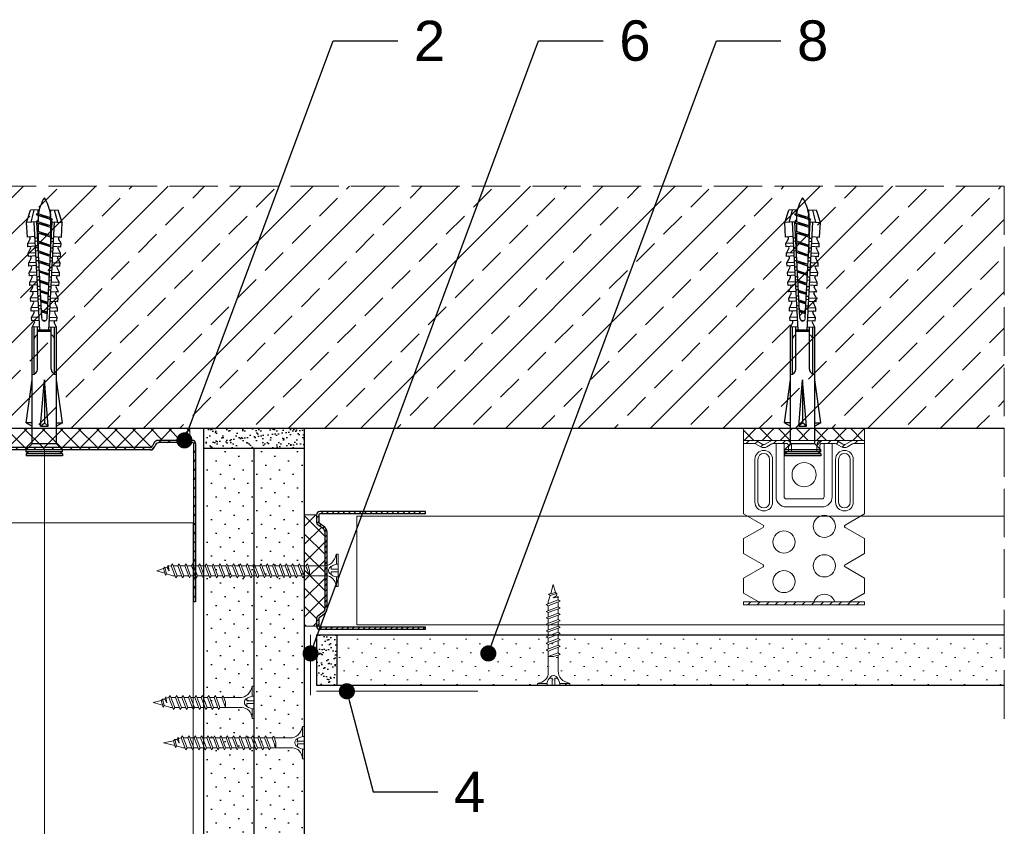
# Model space of a CAD drawing. Header units: millimetres. Extents: x 1839 to 3946, y 484 to 1425.
# Tile 8 of 15: x 2832 to 3076, y 663 to 863. Entities that reach past the tile are written whole.
import ezdxf
from ezdxf import colors
from ezdxf.entities.mleader import LeaderData, LeaderLine
from ezdxf.math import Vec2, Vec3

# ---------------------------------------------------------------- set-up
doc = ezdxf.new("R2010")
doc.units = ezdxf.units.MM
doc.linetypes.add('ACAD_ISO02W100', pattern=[15, 12, -3])
for name, color, linetype, lineweight in [('_ISOVER WELNA', 7, 'BATTING', 9), ('_RIGIPS AKCESORIA', 7, 'Continuous', 18), ('_RIGIPS G-K', 7, 'Continuous', 25), ('_RIGIPS PROFIL', 7, 'Continuous', 18), ('KRESKOWANIE', 7, 'Continuous', 9), ('OPISY', 7, 'Continuous', 9), ('PRZERYWANA', 7, 'ACAD_ISO02W100', 9)]:
    doc.layers.add(name, color=color, linetype=linetype, lineweight=lineweight)
doc.styles.get("Standard").update_dxf_attribs({"font": 'arial.ttf'})
doc.linetypes.add('BATTING', pattern='A,0.00254,-2.54,[134,ltypeshp.shx,S=2.54,R=0,X=-2.54,Y=0],-5.08,[134,ltypeshp.shx,S=2.54,R=180,X=2.54,Y=0],-2.54', length=10.16254)
pattern_1 = [(225, (651.578, -253.9774), (1.122532, -3.367596), [0, -3.175])]

# ---------------------------------------------------------------- blocks, each defined once
blk = doc.blocks.new('UW 75 ULTRASTIL')
h = blk.add_hatch()
h.set_pattern_fill('ANSI31', color=256, scale=0.5, style=0)
h.paths.add_polyline_path([(-11.93, 0.56), (-11.6, 1.24, -0.286951), (-10.7, 1.8), (10.18, 1.8), (41.3, 1.8, -0.286951), (42.2, 1.24), (42.53, 0.56, 0.286951), (43.43, 0), (52, 0, 0.414214), (52.8, 0.8), (52.8, 40), (52.25, 40), (52.25, 0.8, -0.414214), (52, 0.55), (43.77, 0.55, -0.286951), (42.87, 1.11), (42.54, 1.79, 0.286951), (41.64, 2.35), (-11.04, 2.35, 0.286951), (-11.94, 1.79), (-12.27, 1.11, -0.286951), (-13.17, 0.55), (-21.4, 0.55, -0.414214), (-21.65, 0.8), (-21.65, 40), (-22.2, 40), (-22.2, 0.8, 0.414214), (-21.4, 0), (-12.83, 0, 0.286951)])
for p, q in [((-22.2, 0.8), (-22.2, 40)), ((-22.2, 40), (-21.65, 40)), ((-21.65, 0.8), (-21.65, 40)), ((52.25, 0.8), (52.25, 40)), ((52.8, 40), (52.25, 40)), ((52.8, 0.8), (52.8, 40)), ((-21.4, 0.55), (-13.17, 0.55)), ((-21.4, 0), (-12.83, 0)), ((-12.27, 1.11), (-11.94, 1.79)), ((-11.93, 0.56), (-11.6, 1.24)), ((-11.04, 2.35), (41.64, 2.35)), ((-10.7, 1.8), (41.3, 1.8)), ((42.53, 0.56), (42.2, 1.24)), ((42.87, 1.11), (42.54, 1.79)), ((43.43, 0), (52, 0)), ((43.77, 0.55), (52, 0.55))]:
    blk.add_line(p, q)
for centre, radius, start, end in [((-21.4, 0.8), 0.8, 180, 270), ((-21.4, 0.8), 0.25, 180, 270), ((-13.17, 1.55), 1, 270, 334.0435), ((-12.83, 1), 1, 270, 334.0435), ((-11.04, 1.35), 1, 90, 154.0435), ((-10.7, 0.8), 1, 90, 154.0435), ((41.3, 0.8), 1, 25.9565, 90), ((41.64, 1.35), 1, 25.9565, 90), ((43.43, 1), 1, 205.9565, 270), ((43.77, 1.55), 1, 205.9565, 270), ((52, 0.8), 0.8, 270, 0), ((52, 0.8), 0.25, 270, 0)]:
    blk.add_arc(centre, radius, start, end)
blk = doc.blocks.new('TN 25')
at = {"layer": '_RIGIPS AKCESORIA'}
for p, q in [((0, -0.84), (0, 7.16)), ((0, 7.16), (0.46, 7.16)), ((0.46, 7.16), (0.46, 4.78)), ((8.47, 4.46), (8.79, 5)), ((8.79, 5), (9.93, 2.01)), ((10.1, 4.46), (10.41, 5)), ((10.41, 5), (11.56, 2.01)), ((11.67, 4.46), (11.99, 5)), ((11.99, 5), (13.14, 2.01)), ((13.21, 4.46), (13.52, 5)), ((13.52, 5), (14.67, 2.01)), ((14.8, 4.46), (15.12, 5)), ((15.12, 5), (16.26, 2.01)), ((16.42, 4.46), (16.73, 5)), ((16.73, 5), (17.88, 2.01)), ((17.99, 4.46), (18.31, 5)), ((18.31, 5), (19.45, 2.01)), ((19.68, 4.46), (20, 5)), ((20, 5), (21.14, 2.01)), ((0.46, 4.78), (0, 4.78)), ((0, 3.5), (1.77, 3.5)), ((0, 2.83), (1.77, 2.83)), ((1.77, 3.5), (1.77, 4.2)), ((1.77, 2.83), (1.77, 2.18)), ((3.02, 4.46), (8.47, 4.46)), ((7.12, 4.46), (7.12, 3.18)), ((8.03, 2.01), (7.12, 4.46)), ((7.12, 3.18), (7.65, 1.53)), ((9.61, 1.51), (8.47, 4.46)), ((9, 4.46), (10.1, 4.46)), ((11.23, 1.51), (10.1, 4.46)), ((10.62, 4.46), (11.67, 4.46)), ((12.81, 1.51), (11.67, 4.46)), ((12.2, 4.46), (13.21, 4.46)), ((14.34, 1.51), (13.21, 4.46)), ((13.73, 4.46), (14.8, 4.46)), ((15.94, 1.51), (14.8, 4.46)), ((15.33, 4.46), (16.42, 4.46)), ((17.55, 1.51), (16.42, 4.46)), ((16.94, 4.46), (17.99, 4.46)), ((19.13, 1.51), (17.99, 4.46)), ((18.52, 4.46), (19.68, 4.46)), ((20.82, 1.51), (19.68, 4.46)), ((20.21, 4.46), (20.7, 4.46)), ((20.7, 4.46), (22.28, 3.98)), ((21.85, 1.83), (21.67, 3.28)), ((21.67, 3.28), (22.14, 2.4)), ((22.28, 3.98), (22.56, 4.37)), ((22.7, 2.36), (22.28, 3.98)), ((22.56, 4.37), (23.03, 2.71)), ((23.03, 2.71), (22.7, 2.36)), ((22.71, 3.85), (25, 3.24)), ((25, 3.24), (23.03, 2.71)), ((0.46, 1.64), (0, 1.64)), ((0.46, -0.84), (0.46, 1.64)), ((7.49, 2.01), (3.55, 2.01)), ((7.65, 1.53), (8.03, 2.01)), ((9.41, 2.01), (8.03, 2.01)), ((9.93, 2.01), (9.61, 1.51)), ((11.04, 2.01), (9.93, 2.01)), ((11.56, 2.01), (11.23, 1.51)), ((12.61, 2.01), (11.56, 2.01)), ((13.14, 2.01), (12.81, 1.51)), ((14.15, 2.01), (13.14, 2.01)), ((14.67, 2.01), (14.34, 1.51)), ((15.74, 2.01), (14.67, 2.01)), ((16.26, 2.01), (15.94, 1.51)), ((17.36, 2.01), (16.26, 2.01)), ((17.88, 2.01), (17.55, 1.51)), ((18.93, 2.01), (17.88, 2.01)), ((19.45, 2.01), (19.13, 1.51)), ((19.45, 2.01), (20.62, 2.01)), ((21.14, 2.01), (20.82, 1.51)), ((21.14, 2.01), (21.81, 2.12)), ((22.14, 2.4), (21.85, 1.83)), ((22.7, 2.36), (22.14, 2.4)), ((0, -0.84), (0.46, -0.84))]:
    blk.add_line(p, q, dxfattribs=at)
for centre, major_axis, ratio, start_param, end_param in [((3.09, 7.67), (0.17, 3.2), 0.826134, 1.773653, 3.180586), ((-0.04, 0.9), (0, 3.93), 0.848176, -0.720942, -0.151112), ((0.59, 4.62), (0, 2.81), 0.848176, 3.475072, 3.862535), ((1.66, 3.18), (0, 0.895), 0.848176, -1.552777, -0.720942), ((1.66, 3.18), (0, 0.895), 0.848176, 3.862535, 4.730408), ((3.37, -1.57), (0.28, 3.57), 0.832181, 0.035984, 1.430787), ((-2.73, 15.91), (0, 14.76), 0.848176, 3.399396, 3.475072)]:
    blk.add_ellipse(centre, major_axis=major_axis, ratio=ratio, start_param=start_param, end_param=end_param, dxfattribs=at)
blk = doc.blocks.new('TN 35')
at = {"layer": '_RIGIPS AKCESORIA'}
for p, q in [((0, -0.84), (0, 7.16)), ((0, 7.16), (0.46, 7.16)), ((0.46, 7.16), (0.46, 4.78)), ((8.47, 4.46), (8.79, 5)), ((8.79, 5), (9.93, 2.01)), ((10.1, 4.46), (10.41, 5)), ((10.41, 5), (11.56, 2.01)), ((11.67, 4.46), (11.99, 5)), ((11.99, 5), (13.14, 2.01)), ((13.21, 4.46), (13.52, 5)), ((13.52, 5), (14.67, 2.01)), ((14.8, 4.46), (15.12, 5)), ((15.12, 5), (16.26, 2.01)), ((16.42, 4.46), (16.73, 5)), ((16.73, 5), (17.88, 2.01)), ((17.99, 4.46), (18.31, 5)), ((18.31, 5), (19.45, 2.01)), ((19.57, 4.46), (19.88, 5)), ((19.88, 5), (21.03, 2.01)), ((21.14, 4.46), (21.46, 5)), ((21.46, 5), (22.6, 2.01)), ((22.72, 4.46), (23.03, 5)), ((23.03, 5), (24.18, 2.01)), ((24.29, 4.46), (24.61, 5)), ((24.61, 5), (25.75, 2.01)), ((25.87, 4.46), (26.18, 5)), ((26.18, 5), (27.33, 2.01)), ((27.44, 4.46), (27.76, 5)), ((27.76, 5), (28.9, 2.01)), ((29.13, 4.46), (29.45, 5)), ((29.45, 5), (30.59, 2.01)), ((0.46, 4.78), (0, 4.78)), ((0, 3.5), (1.77, 3.5)), ((0, 2.83), (1.77, 2.83)), ((1.77, 3.5), (1.77, 4.2)), ((1.77, 2.83), (1.77, 2.18)), ((3.02, 4.46), (8.47, 4.46)), ((7.12, 4.46), (7.12, 3.18)), ((8.03, 2.01), (7.12, 4.46)), ((7.12, 3.18), (7.65, 1.53)), ((9.61, 1.51), (8.47, 4.46)), ((9, 4.46), (10.1, 4.46)), ((11.23, 1.51), (10.1, 4.46)), ((10.62, 4.46), (11.67, 4.46)), ((12.81, 1.51), (11.67, 4.46)), ((12.2, 4.46), (13.21, 4.46)), ((14.34, 1.51), (13.21, 4.46)), ((13.73, 4.46), (14.8, 4.46)), ((15.94, 1.51), (14.8, 4.46)), ((15.33, 4.46), (16.42, 4.46)), ((17.55, 1.51), (16.42, 4.46)), ((16.94, 4.46), (17.99, 4.46)), ((19.13, 1.51), (17.99, 4.46)), ((18.52, 4.46), (19.57, 4.46)), ((20.7, 1.51), (19.57, 4.46)), ((20.09, 4.46), (21.14, 4.46)), ((22.28, 1.51), (21.14, 4.46)), ((21.67, 4.46), (22.72, 4.46)), ((23.85, 1.51), (22.72, 4.46)), ((23.24, 4.46), (24.29, 4.46)), ((25.43, 1.51), (24.29, 4.46)), ((24.81, 4.46), (25.87, 4.46)), ((27, 1.51), (25.87, 4.46)), ((26.39, 4.46), (27.44, 4.46)), ((28.58, 1.51), (27.44, 4.46)), ((27.96, 4.46), (29.13, 4.46)), ((30.27, 1.51), (29.13, 4.46)), ((29.65, 4.46), (30.15, 4.46)), ((30.15, 4.46), (31.73, 3.98)), ((31.3, 1.83), (31.12, 3.28)), ((31.12, 3.28), (31.59, 2.4)), ((31.73, 3.98), (32.01, 4.37)), ((32.15, 2.36), (31.73, 3.98)), ((32.01, 4.37), (32.48, 2.71)), ((32.48, 2.71), (32.15, 2.36)), ((32.16, 3.85), (35, 3.24)), ((35, 3.24), (32.48, 2.71)), ((0.46, 1.64), (0, 1.64)), ((0.46, -0.84), (0.46, 1.64)), ((7.49, 2.01), (3.55, 2.01)), ((7.65, 1.53), (8.03, 2.01)), ((9.41, 2.01), (8.03, 2.01)), ((9.93, 2.01), (9.61, 1.51)), ((11.04, 2.01), (9.93, 2.01)), ((11.56, 2.01), (11.23, 1.51)), ((12.61, 2.01), (11.56, 2.01)), ((13.14, 2.01), (12.81, 1.51)), ((14.15, 2.01), (13.14, 2.01)), ((14.67, 2.01), (14.34, 1.51)), ((15.74, 2.01), (14.67, 2.01)), ((16.26, 2.01), (15.94, 1.51)), ((17.36, 2.01), (16.26, 2.01)), ((17.88, 2.01), (17.55, 1.51)), ((18.93, 2.01), (17.84, 2.01)), ((19.45, 2.01), (19.13, 1.51)), ((20.51, 2.01), (19.41, 2.01)), ((21.03, 2.01), (20.7, 1.51)), ((22.08, 2.01), (20.99, 2.01)), ((22.6, 2.01), (22.28, 1.51)), ((23.66, 2.01), (22.56, 2.01)), ((24.18, 2.01), (23.85, 1.51)), ((25.23, 2.01), (24.14, 2.01)), ((25.75, 2.01), (25.43, 1.51)), ((26.81, 2.01), (25.71, 2.01)), ((27.33, 2.01), (27, 1.51)), ((28.38, 2.01), (27.33, 2.01)), ((28.9, 2.01), (28.58, 1.51)), ((28.9, 2.01), (30.07, 2.01)), ((30.59, 2.01), (30.27, 1.51)), ((30.59, 2.01), (31.26, 2.12)), ((31.59, 2.4), (31.3, 1.83)), ((32.15, 2.36), (31.59, 2.4)), ((0, -0.84), (0.46, -0.84))]:
    blk.add_line(p, q, dxfattribs=at)
for centre, major_axis, ratio, start_param, end_param in [((3.09, 7.67), (0.17, 3.2), 0.826134, 1.773653, 3.180586), ((-0.04, 0.9), (0, 3.93), 0.848176, -0.720942, -0.151112), ((0.59, 4.62), (0, 2.81), 0.848176, 3.475072, 3.862535), ((1.66, 3.18), (0, 0.895), 0.848176, -1.552777, -0.720942), ((1.66, 3.18), (0, 0.895), 0.848176, 3.862535, 4.730408), ((3.37, -1.57), (0.28, 3.57), 0.832181, 0.035984, 1.430787), ((-2.73, 15.91), (0, 14.76), 0.848176, 3.399396, 3.475072)]:
    blk.add_ellipse(centre, major_axis=major_axis, ratio=ratio, start_param=start_param, end_param=end_param, dxfattribs=at)
blk = doc.blocks.new('kolek rozprezny komplet 60')
for p, q in [((393.81, 219.85), (390.76, 218.91)), ((393.68, 217.35), (393.81, 219.85)), ((397.41, 219.66), (393.81, 219.85)), ((443.47, 219.95), (432.8, 218.45)), ((443.47, 218.45), (443.47, 219.95)), ((443.47, 219.95), (444.34, 218.45)), ((450.17, 219.95), (448.67, 218.45)), ((450.17, 219.95), (450.17, 210.95)), ((450.67, 219.95), (450.17, 219.95)), ((450.67, 219.95), (450.67, 210.95)), ((450.67, 219.35), (451.17, 219.95)), ((451.17, 219.95), (451.67, 219.95)), ((451.17, 219.95), (451.17, 210.95)), ((451.67, 219.95), (451.67, 210.95)), ((390.66, 217.01), (390.76, 218.91)), ((393.75, 218.75), (390.71, 217.96)), ((392.67, 216.95), (393.04, 217.45)), ((393.07, 216.95), (393.04, 217.45)), ((417.38, 216.11), (393.68, 217.35)), ((420.47, 216.55), (393.71, 217.95)), ((394.67, 216.95), (394.92, 217.29)), ((395.07, 216.95), (395.05, 217.28)), ((397.31, 217.76), (397.41, 219.66)), ((397.67, 217.14), (397.71, 217.74)), ((399, 219.58), (397.82, 218.98)), ((398.47, 217.1), (398.5, 217.7)), ((398.9, 217.68), (399, 219.58)), ((399.8, 219.54), (399, 219.58)), ((399.7, 217.64), (399.8, 219.54)), ((400.07, 217.02), (400.1, 217.62)), ((401.4, 219.45), (400.22, 218.85)), ((400.87, 216.98), (400.9, 217.58)), ((401.3, 217.56), (401.4, 219.45)), ((402.2, 219.41), (401.4, 219.45)), ((402.1, 217.51), (402.2, 219.41)), ((402.47, 216.89), (402.5, 217.49)), ((403.8, 219.33), (402.61, 218.72)), ((403.27, 216.85), (403.3, 217.45)), ((403.7, 217.43), (403.8, 219.33)), ((404.6, 219.29), (403.8, 219.33)), ((404.5, 217.39), (404.6, 219.29)), ((404.86, 216.77), (404.9, 217.37)), ((406.19, 219.2), (405.01, 218.6)), ((405.66, 216.73), (405.69, 217.32)), ((406.09, 217.3), (406.19, 219.2)), ((406.99, 219.16), (406.19, 219.2)), ((406.89, 217.26), (406.99, 219.16)), ((408.59, 219.08), (407.41, 218.47)), ((408.49, 217.18), (408.59, 219.08)), ((409.39, 219.03), (408.59, 219.08)), ((409.29, 217.14), (409.39, 219.03)), ((410.99, 218.95), (409.8, 218.35)), ((410.89, 217.05), (410.99, 218.95)), ((412.59, 218.87), (411.4, 218.26)), ((412.49, 216.97), (412.59, 218.87)), ((413.38, 218.82), (412.59, 218.87)), ((413.28, 216.93), (413.38, 218.82)), ((414.98, 218.74), (413.8, 218.14)), ((414.88, 216.84), (414.98, 218.74)), ((415.78, 218.7), (414.98, 218.74)), ((415.68, 216.8), (415.78, 218.7)), ((417.38, 218.62), (416.2, 218.01)), ((417.28, 216.72), (417.38, 218.62)), ((418.18, 218.57), (417.38, 218.62)), ((418.08, 216.68), (418.18, 218.57)), ((419.78, 218.49), (418.59, 217.89)), ((419.68, 216.59), (419.78, 218.49)), ((431.37, 217.95), (419.75, 217.95)), ((448.67, 218.45), (419.77, 218.45)), ((448.67, 218.45), (448.67, 212.45)), ((393.15, 216.88), (390.66, 217.01)), ((391.67, 216.95), (392.67, 216.95)), ((392.67, 216.95), (391.67, 213.95)), ((392.67, 216.95), (392.07, 213.95)), ((393.07, 216.95), (392.07, 213.95)), ((393.07, 216.95), (394.67, 216.95)), ((394.67, 216.95), (393.67, 213.95)), ((394.67, 216.95), (394.07, 213.95)), ((395.07, 216.95), (394.07, 213.95)), ((395.07, 216.95), (397.07, 216.95)), ((397.07, 216.95), (396.07, 213.95)), ((397.07, 216.95), (396.47, 213.95)), ((397.47, 216.95), (396.47, 213.95)), ((397.07, 216.95), (397.23, 217.17)), ((397.47, 216.95), (397.46, 217.16)), ((397.47, 216.95), (399.47, 216.95)), ((399.47, 216.95), (398.47, 213.95)), ((399.47, 216.95), (398.87, 213.95)), ((399.87, 216.95), (398.87, 213.95)), ((399.47, 216.95), (399.55, 217.05)), ((399.87, 216.95), (399.87, 217.03)), ((399.87, 216.95), (401.38, 216.95)), ((401.87, 216.92), (400.87, 213.95)), ((401.87, 216.92), (401.27, 213.95)), ((402.26, 216.9), (401.27, 213.95)), ((404.22, 216.8), (403.31, 214.05)), ((404.24, 216.8), (403.7, 214.07)), ((404.62, 216.78), (403.72, 214.07)), ((406.58, 216.68), (405.75, 214.18)), ((406.62, 216.68), (406.12, 214.2)), ((406.98, 216.66), (406.16, 214.2)), ((407.26, 216.64), (407.29, 217.24)), ((408.06, 216.6), (408.09, 217.2)), ((408.94, 216.55), (408.19, 214.31)), ((408.99, 216.55), (408.55, 214.33)), ((409.34, 216.53), (408.6, 214.33)), ((409.66, 216.52), (409.69, 217.12)), ((410.46, 216.47), (410.49, 217.07)), ((411.3, 216.43), (410.64, 214.44)), ((411.37, 216.43), (410.98, 214.45)), ((411.69, 216.41), (411.04, 214.46)), ((412.05, 216.39), (412.09, 216.99)), ((412.85, 216.35), (412.89, 216.95)), ((413.66, 216.31), (413.08, 214.56)), ((413.75, 216.3), (413.4, 214.58)), ((414.05, 216.29), (413.49, 214.58)), ((414.45, 216.27), (414.48, 216.86)), ((415.25, 216.22), (415.28, 216.82)), ((416.02, 216.18), (415.52, 214.69)), ((416.12, 216.18), (415.83, 214.71)), ((416.41, 216.16), (415.93, 214.71)), ((418.22, 215.58), (418.01, 214.95)), ((430.17, 217.15), (419.71, 217.15)), ((420.47, 217.15), (420.47, 213.75)), ((420.67, 217.15), (420.67, 213.75)), ((420.87, 217.15), (420.87, 213.75)), ((444.34, 216.37), (432.8, 215.45)), ((432.8, 215.45), (443.47, 215.45)), ((444.34, 214.53), (432.8, 215.45)), ((444.34, 216.37), (443.47, 215.45)), ((444.34, 214.53), (443.47, 215.45)), ((444.34, 214.53), (444.34, 216.37)), ((448.67, 216.95), (448.67, 213.95)), ((393.15, 214.02), (390.66, 213.89)), ((390.66, 213.89), (390.76, 211.99)), ((393.75, 212.15), (390.71, 212.94)), ((391.67, 213.95), (391.71, 213.45)), ((391.71, 213.45), (392.07, 213.95)), ((392.07, 213.95), (393.67, 213.95)), ((393.67, 213.95), (393.7, 213.55)), ((417.38, 214.79), (393.68, 213.55)), ((393.68, 213.55), (393.81, 211.05)), ((420.47, 214.35), (393.71, 212.95)), ((393.78, 213.55), (394.07, 213.95)), ((394.07, 213.95), (396.07, 213.95)), ((396.07, 213.95), (396.09, 213.67)), ((396.28, 213.68), (396.47, 213.95)), ((396.47, 213.95), (398.47, 213.95)), ((397.31, 213.14), (397.41, 211.24)), ((397.67, 213.76), (397.71, 213.16)), ((398.47, 213.95), (398.48, 213.8)), ((398.47, 213.8), (398.5, 213.2)), ((398.77, 213.81), (398.87, 213.95)), ((398.87, 213.95), (400.87, 213.95)), ((398.9, 213.22), (399, 211.32)), ((399.7, 213.26), (399.8, 211.36)), ((400.07, 213.88), (400.1, 213.28)), ((400.87, 213.95), (400.88, 213.92)), ((400.87, 213.92), (400.9, 213.32)), ((401.27, 213.95), (401.38, 213.95)), ((401.27, 213.94), (401.27, 213.95)), ((401.3, 213.35), (401.4, 211.45)), ((402.1, 213.39), (402.2, 211.49)), ((402.47, 214.01), (402.5, 213.41)), ((403.27, 214.05), (403.3, 213.45)), ((403.7, 213.47), (403.8, 211.57)), ((404.5, 213.51), (404.6, 211.62)), ((404.86, 214.13), (404.9, 213.53)), ((405.66, 214.17), (405.69, 213.58)), ((406.09, 213.6), (406.19, 211.7)), ((406.89, 213.64), (406.99, 211.74)), ((407.26, 214.26), (407.29, 213.66)), ((408.59, 211.82), (407.41, 212.43)), ((408.06, 214.3), (408.09, 213.7)), ((408.49, 213.72), (408.59, 211.82)), ((409.29, 213.76), (409.39, 211.87)), ((409.66, 214.38), (409.69, 213.79)), ((410.99, 211.95), (409.8, 212.55)), ((410.46, 214.43), (410.49, 213.83)), ((410.89, 213.85), (410.99, 211.95)), ((412.59, 212.03), (411.4, 212.64)), ((412.05, 214.51), (412.09, 213.91)), ((412.49, 213.93), (412.59, 212.03)), ((412.85, 214.55), (412.89, 213.95)), ((413.28, 213.97), (413.38, 212.08)), ((414.98, 212.16), (413.8, 212.76)), ((414.45, 214.64), (414.48, 214.04)), ((414.88, 214.06), (414.98, 212.16)), ((415.25, 214.68), (415.28, 214.08)), ((415.68, 214.1), (415.78, 212.2)), ((417.38, 212.29), (416.2, 212.89)), ((417.28, 214.18), (417.38, 212.29)), ((418.08, 214.22), (418.18, 212.33)), ((419.78, 212.41), (418.59, 213.01)), ((419.68, 214.31), (419.78, 212.41)), ((430.17, 213.75), (419.71, 213.75)), ((431.37, 212.95), (419.75, 212.95)), ((448.67, 212.45), (419.77, 212.45)), ((443.47, 210.95), (432.8, 212.45)), ((443.47, 212.45), (443.47, 210.95)), ((443.47, 210.95), (444.34, 212.45)), ((450.17, 210.95), (448.67, 212.45)), ((393.81, 211.05), (390.76, 211.99)), ((397.41, 211.24), (393.81, 211.05)), ((399, 211.32), (397.82, 211.93)), ((399.8, 211.36), (399, 211.32)), ((401.4, 211.45), (400.22, 212.05)), ((402.2, 211.49), (401.4, 211.45)), ((403.8, 211.57), (402.61, 212.18)), ((404.6, 211.62), (403.8, 211.57)), ((406.19, 211.7), (405.01, 212.3)), ((406.99, 211.74), (406.19, 211.7)), ((409.39, 211.87), (408.59, 211.82)), ((413.38, 212.08), (412.59, 212.03)), ((415.78, 212.2), (414.98, 212.16)), ((418.18, 212.33), (417.38, 212.29)), ((450.67, 210.95), (450.17, 210.95)), ((450.67, 211.55), (451.17, 210.95)), ((451.17, 210.95), (451.67, 210.95))]:
    blk.add_line(p, q)
for centre, radius, start, end in [((393.65, 216.85), 0.5, 87, 177), ((397.68, 219.24), 0.3, 177, 297), ((400.08, 219.12), 0.3, 177, 297), ((402.48, 218.99), 0.3, 177, 297), ((404.87, 218.87), 0.3, 177, 297), ((407.27, 218.74), 0.3, 177, 297), ((409.67, 218.61), 0.3, 177, 297), ((411.27, 218.53), 0.3, 177, 297), ((413.66, 218.41), 0.3, 177, 297), ((416.06, 218.28), 0.3, 177, 297), ((418.46, 218.15), 0.3, 177, 297), ((422.67, 216.95), 1, 90, 168.463), ((430.17, 218.45), 1.3, 270, 0), ((393.41, 206.24), 10.85, 99.2038, 121.9083), ((393.41, 224.66), 10.85, 238.0917, 260.7962), ((417.55, 215.45), 0.682, 255.8604, 104.1386), ((393.65, 214.05), 0.5, 183, 273), ((407.27, 212.16), 0.3, 63, 183), ((409.67, 212.29), 0.3, 63, 183), ((411.27, 212.37), 0.3, 63, 183), ((413.66, 212.5), 0.3, 63, 183), ((416.06, 212.62), 0.3, 63, 183), ((418.46, 212.75), 0.3, 63, 183), ((422.67, 213.95), 1, 191.537, 270), ((430.17, 212.45), 1.3, 0, 90), ((397.68, 211.66), 0.3, 63, 183), ((400.08, 211.78), 0.3, 63, 183), ((402.48, 211.91), 0.3, 63, 183), ((404.87, 212.03), 0.3, 63, 183)]:
    blk.add_arc(centre, radius, start, end)
blk = doc.blocks.new('ES60 zagiety')
at = {"layer": '_RIGIPS AKCESORIA'}
h = blk.add_hatch(dxfattribs=at)
h.set_pattern_fill('ANSI31', color=256, scale=0.5, style=0)
h.paths.add_polyline_path([(484.4, 147.75, -0.133214), (484.77, 147.85), (487.37, 147.85), (487.37, 148.6), (484.77, 148.6, 0.133214), (484.02, 148.4), (482.75, 147.66, -0.271242), (481.99, 147.66), (480.73, 148.4, 0.133214), (479.97, 148.6), (477.02, 148.6), (476.77, 148.6, 0.414214), (475.52, 147.35), (475.52, 145.8), (476.27, 145.8), (476.27, 147.35, -0.414214), (476.77, 147.85), (479.97, 147.85, -0.133214), (480.35, 147.75), (481.61, 147.01, 0.271242), (483.13, 147.01)])
h.paths.add_polyline_path([(467.97, 148.6), (464.77, 148.6, 0.133214), (464.02, 148.4), (462.75, 147.66, -0.271242), (461.99, 147.66), (460.73, 148.4, 0.133214), (459.97, 148.6), (457.37, 148.6), (457.37, 147.85), (459.97, 147.85, -0.133214), (460.35, 147.75), (461.61, 147.01, 0.271242), (463.13, 147.01), (464.4, 147.75, -0.133214), (464.77, 147.85), (467.97, 147.85, -0.414214), (468.47, 147.35), (468.47, 145.8), (469.22, 145.8), (469.22, 147.35, 0.414214)])
h = blk.add_hatch(dxfattribs=at)
h.set_pattern_fill('ANSI31', color=256, scale=0.5, style=0)
h.paths.add_polyline_path([(487.37, 108.6), (457.37, 108.6), (457.37, 107.85), (487.37, 107.85)])
at = {"layer": '_RIGIPS AKCESORIA', "linetype": 'Continuous'}
for p, q in [((457.37, 148.6), (487.37, 148.6)), ((457.37, 147.85), (457.37, 148.6)), ((459.97, 147.85), (457.37, 147.85)), ((457.37, 130.36), (457.37, 147.85)), ((461.61, 147.01), (460.35, 147.75)), ((461.99, 147.66), (460.73, 148.4)), ((464.02, 148.4), (462.75, 147.66)), ((463.13, 147.01), (464.4, 147.75)), ((467.97, 147.85), (464.77, 147.85)), ((465.42, 134.6), (465.42, 147.85)), ((467.42, 147.85), (467.42, 134.6)), ((468.47, 145.8), (468.47, 147.35)), ((469.22, 147.35), (469.22, 145.8)), ((475.52, 147.35), (475.52, 145.8)), ((476.27, 145.8), (476.27, 147.35)), ((476.77, 147.85), (479.97, 147.85)), ((487.37, 148.6), (477.02, 148.6)), ((477.32, 147.85), (477.32, 134.6)), ((479.32, 134.6), (479.32, 147.85)), ((481.61, 147.01), (480.35, 147.75)), ((480.73, 148.4), (481.99, 147.66)), ((482.75, 147.66), (484.02, 148.4)), ((483.13, 147.01), (484.4, 147.75)), ((484.77, 147.85), (487.37, 147.85)), ((487.37, 147.85), (487.37, 148.6)), ((487.37, 130.36), (487.37, 147.85)), ((476.27, 145.8), (468.47, 145.8)), ((475.52, 145.8), (476.27, 145.8)), ((460.17, 143.9), (460.17, 133.3)), ((460.92, 133.3), (460.92, 143.9)), ((463.82, 143.9), (463.82, 133.3)), ((464.57, 143.9), (464.57, 133.3)), ((480.17, 143.9), (480.17, 133.3)), ((480.92, 143.9), (480.92, 133.3)), ((483.82, 133.3), (483.82, 143.9)), ((484.57, 143.9), (484.57, 133.3)), ((476.82, 134.1), (467.92, 134.1)), ((467.92, 132.1), (476.82, 132.1)), ((457.37, 130.36), (462.22, 127.56)), ((487.37, 130.36), (482.52, 127.56)), ((457.37, 124.24), (462.22, 127.04)), ((487.37, 124.24), (482.52, 127.04)), ((457.37, 120.56), (457.37, 124.24)), ((487.37, 120.56), (487.37, 124.24)), ((457.37, 120.56), (462.22, 117.76)), ((487.37, 120.56), (482.52, 117.76)), ((457.37, 114.44), (462.22, 117.24)), ((487.37, 114.44), (482.52, 117.24)), ((457.37, 110.76), (457.37, 114.44)), ((487.37, 110.76), (487.37, 114.44)), ((457.37, 110.76), (461.11, 108.6)), ((487.37, 110.76), (483.63, 108.6))]:
    blk.add_line(p, q, dxfattribs=at)
at = {"layer": '_RIGIPS AKCESORIA'}
for p, q in [((457.37, 108.6), (487.37, 108.6)), ((457.37, 108.6), (457.37, 107.85)), ((457.37, 107.85), (487.37, 107.85)), ((487.37, 108.6), (487.37, 107.85))]:
    blk.add_line(p, q, dxfattribs=at)
at = {"layer": '_RIGIPS AKCESORIA', "linetype": 'Continuous', "extrusion": (0, 0, -1)}
for centre, radius in [((-472.37, 140.1), 3), ((-477.37, 127.3), 2.75), ((-477.37, 117.5), 2.75)]:
    blk.add_circle(centre, radius, dxfattribs=at)
at = {"layer": '_RIGIPS AKCESORIA', "linetype": 'Continuous'}
for centre in [(467.37, 123.4), (467.37, 113.6)]:
    blk.add_circle(centre, 2.75, dxfattribs=at)
for centre, radius, start, end in [((459.97, 147.1), 1.5, 59.6482, 90), ((459.97, 147.1), 0.75, 59.6482, 90), ((464.77, 147.1), 1.5, 90, 120.3518), ((467.97, 147.35), 1.25, 0, 90), ((467.97, 147.35), 0.5, 0, 90), ((476.77, 147.35), 1.25, 90, 180), ((479.97, 147.1), 0.75, 59.6482, 90), ((482.37, 148.3), 1.5, 239.6482, 300.3518), ((482.37, 148.3), 0.75, 239.6482, 300.3518), ((462.37, 143.9), 2.2, 0, 180), ((482.37, 143.9), 1.45, 0, 180), ((467.92, 134.6), 0.5, 180, 270), ((476.82, 134.6), 2.5, 270, 360), ((462.37, 133.3), 2.2, 180, 360), ((482.37, 133.3), 1.45, 180, 0), ((462.07, 127.3), 0.3, 300, 60), ((462.07, 117.5), 0.3, 300, 60)]:
    blk.add_arc(centre, radius, start, end, dxfattribs=at)
at = {"layer": '_RIGIPS AKCESORIA', "linetype": 'Continuous', "extrusion": (0, 0, -1)}
for centre, radius, start, end in [((-462.37, 148.3), 1.5, 239.6482, 300.3518), ((-462.37, 148.3), 0.75, 239.6482, 300.3518), ((-464.77, 147.1), 0.75, 59.6482, 90), ((-476.77, 147.35), 0.5, 0, 90), ((-479.97, 147.1), 1.5, 90, 120.3518), ((-484.77, 147.1), 1.5, 59.6482, 90), ((-484.77, 147.1), 0.75, 59.6482, 90), ((-462.37, 143.9), 1.45, 0, 180), ((-482.37, 143.9), 2.2, 0, 180), ((-467.92, 134.6), 2.5, 270, 360), ((-467.92, 134.6), 0.5, 270, 360), ((-476.82, 134.6), 0.5, 180, 270), ((-462.37, 133.3), 1.45, 180, 0), ((-482.37, 133.3), 2.2, 180, 360), ((-482.67, 127.3), 0.3, 300, 60), ((-482.67, 117.5), 0.3, 300, 60), ((-477.37, 107.7), 2.75, 19.1033, 160.8967)]:
    blk.add_arc(centre, radius, start, end, dxfattribs=at)
blk = doc.blocks.new('UD 30 ULTRASTIL')
h = blk.add_hatch()
h.set_pattern_fill('ANSI31', color=256, scale=0.3, style=0)
h.paths.add_polyline_path([(684.71, 712.9), (658.51, 712.9, 0.414214), (657.71, 712.1), (657.71, 710.25, 0.236068), (658.03, 709.61), (659.39, 708.59, -0.236068), (659.71, 707.95), (659.71, 688.65, -0.236068), (659.39, 688.01), (658.03, 686.99, 0.236068), (657.71, 686.35), (657.71, 684.5, 0.414214), (658.51, 683.7), (684.71, 683.7), (684.71, 684.25), (658.51, 684.25, -0.414214), (658.26, 684.5), (658.26, 686.35, -0.236068), (658.36, 686.55), (659.72, 687.57, 0.236068), (660.26, 688.65), (660.26, 707.95, 0.236068), (659.72, 709.03), (658.36, 710.05, -0.236068), (658.26, 710.25), (658.26, 712.1, -0.414214), (658.51, 712.35), (684.71, 712.35)])
for p, q in [((684.71, 712.9), (658.51, 712.9)), ((684.71, 712.35), (684.71, 712.9)), ((657.71, 712.1), (657.71, 710.25)), ((658.26, 712.1), (658.26, 710.25)), ((684.71, 712.35), (658.51, 712.35)), ((659.39, 708.59), (658.03, 709.61)), ((659.72, 709.03), (658.36, 710.05)), ((659.71, 707.95), (659.71, 688.65)), ((660.26, 707.95), (660.26, 688.65)), ((657.71, 686.35), (657.71, 684.5)), ((659.39, 688.01), (658.03, 686.99)), ((658.26, 686.35), (658.26, 684.5)), ((659.72, 687.57), (658.36, 686.55)), ((684.71, 684.25), (658.51, 684.25)), ((684.71, 683.7), (658.51, 683.7)), ((684.71, 683.7), (684.71, 684.25))]:
    blk.add_line(p, q)
for centre, radius, start, end in [((658.51, 712.1), 0.8, 90, 180), ((658.51, 712.1), 0.25, 90, 180), ((658.51, 710.25), 0.8, 180, 233.1301), ((658.51, 710.25), 0.25, 180, 233.1301), ((658.91, 707.95), 0.8, 0, 53.1301), ((658.91, 707.95), 1.35, 0, 53.1301), ((658.91, 688.65), 0.8, 306.8699, 0), ((658.91, 688.65), 1.35, 306.8699, 0), ((658.51, 686.35), 0.8, 126.8699, 180), ((658.51, 686.35), 0.25, 126.8699, 180), ((658.51, 684.5), 0.8, 180, 270), ((658.51, 684.5), 0.25, 180, 270)]:
    blk.add_arc(centre, radius, start, end)
blk = doc.blocks.new('TN 45')
at = {"layer": '_RIGIPS AKCESORIA'}
for p, q in [((0, -0.84), (0, 7.16)), ((0, 7.16), (0.46, 7.16)), ((0.46, 7.16), (0.46, 4.78)), ((8.47, 4.46), (8.79, 5)), ((8.79, 5), (9.93, 2.01)), ((10.1, 4.46), (10.41, 5)), ((10.41, 5), (11.56, 2.01)), ((11.67, 4.46), (11.99, 5)), ((11.99, 5), (13.14, 2.01)), ((13.21, 4.46), (13.52, 5)), ((13.52, 5), (14.67, 2.01)), ((14.8, 4.46), (15.12, 5)), ((15.12, 5), (16.26, 2.01)), ((16.42, 4.46), (16.73, 5)), ((16.73, 5), (17.88, 2.01)), ((17.99, 4.46), (18.31, 5)), ((18.31, 5), (19.45, 2.01)), ((19.68, 4.46), (20, 5)), ((20, 5), (21.14, 2.01)), ((21.37, 4.46), (21.69, 5)), ((21.69, 5), (22.83, 2.01)), ((23.06, 4.46), (23.38, 5)), ((23.38, 5), (24.52, 2.01)), ((24.75, 4.46), (25.07, 5)), ((25.07, 5), (26.21, 2.01)), ((26.44, 4.46), (26.76, 5)), ((26.76, 5), (27.9, 2.01)), ((28.13, 4.46), (28.45, 5)), ((28.45, 5), (29.59, 2.01)), ((29.82, 4.46), (30.14, 5)), ((30.14, 5), (31.28, 2.01)), ((31.51, 4.46), (31.83, 5)), ((31.83, 5), (32.97, 2.01)), ((33.2, 4.46), (33.52, 5)), ((33.52, 5), (34.66, 2.01)), ((34.89, 4.46), (35.21, 5)), ((35.21, 5), (36.35, 2.01)), ((36.58, 4.46), (36.9, 5)), ((36.9, 5), (38.04, 2.01)), ((38.27, 4.46), (38.59, 5)), ((38.59, 5), (39.73, 2.01)), ((39.96, 4.46), (40.28, 5)), ((40.28, 5), (41.42, 2.01)), ((0.46, 4.78), (0, 4.78)), ((0, 3.5), (1.77, 3.5)), ((0, 2.83), (1.77, 2.83)), ((1.77, 3.5), (1.77, 4.2)), ((1.77, 2.83), (1.77, 2.18)), ((3.02, 4.46), (8.47, 4.46)), ((7.12, 4.46), (7.12, 3.18)), ((8.03, 2.01), (7.12, 4.46)), ((7.12, 3.18), (7.65, 1.53)), ((9.61, 1.51), (8.47, 4.46)), ((9, 4.46), (10.1, 4.46)), ((11.23, 1.51), (10.1, 4.46)), ((10.62, 4.46), (11.67, 4.46)), ((12.81, 1.51), (11.67, 4.46)), ((12.2, 4.46), (13.21, 4.46)), ((14.34, 1.51), (13.21, 4.46)), ((13.73, 4.46), (14.8, 4.46)), ((15.94, 1.51), (14.8, 4.46)), ((15.33, 4.46), (16.42, 4.46)), ((17.55, 1.51), (16.42, 4.46)), ((16.94, 4.46), (17.99, 4.46)), ((19.13, 1.51), (17.99, 4.46)), ((18.52, 4.46), (19.68, 4.46)), ((20.82, 1.51), (19.68, 4.46)), ((20.21, 4.46), (21.37, 4.46)), ((22.51, 1.51), (21.37, 4.46)), ((21.9, 4.46), (23.06, 4.46)), ((24.2, 1.51), (23.06, 4.46)), ((23.59, 4.46), (24.75, 4.46)), ((25.89, 1.51), (24.75, 4.46)), ((25.28, 4.46), (26.44, 4.46)), ((27.58, 1.51), (26.44, 4.46)), ((26.96, 4.46), (28.13, 4.46)), ((29.27, 1.51), (28.13, 4.46)), ((28.65, 4.46), (29.82, 4.46)), ((30.96, 1.51), (29.82, 4.46)), ((30.34, 4.46), (31.51, 4.46)), ((32.65, 1.51), (31.51, 4.46)), ((32.03, 4.46), (33.2, 4.46)), ((34.34, 1.51), (33.2, 4.46)), ((33.72, 4.46), (34.89, 4.46)), ((36.03, 1.51), (34.89, 4.46)), ((35.41, 4.46), (36.58, 4.46)), ((37.72, 1.51), (36.58, 4.46)), ((37.1, 4.46), (38.27, 4.46)), ((39.41, 1.51), (38.27, 4.46)), ((38.79, 4.46), (39.96, 4.46)), ((41.1, 1.51), (39.96, 4.46)), ((40.48, 4.46), (40.98, 4.46)), ((40.98, 4.46), (42.56, 3.98)), ((42.13, 1.83), (41.95, 3.28)), ((41.95, 3.28), (42.42, 2.4)), ((42.56, 3.98), (42.84, 4.37)), ((42.98, 2.36), (42.56, 3.98)), ((42.84, 4.37), (43.31, 2.71)), ((43.31, 2.71), (42.98, 2.36)), ((42.99, 3.85), (45, 3.24)), ((45, 3.24), (43.31, 2.71)), ((0.46, 1.64), (0, 1.64)), ((0.46, -0.84), (0.46, 1.64)), ((7.49, 2.01), (3.55, 2.01)), ((7.65, 1.53), (8.03, 2.01)), ((9.41, 2.01), (8.03, 2.01)), ((9.93, 2.01), (9.61, 1.51)), ((11.04, 2.01), (9.93, 2.01)), ((11.56, 2.01), (11.23, 1.51)), ((12.61, 2.01), (11.56, 2.01)), ((13.14, 2.01), (12.81, 1.51)), ((14.15, 2.01), (13.14, 2.01)), ((14.67, 2.01), (14.34, 1.51)), ((15.74, 2.01), (14.67, 2.01)), ((16.26, 2.01), (15.94, 1.51)), ((17.36, 2.01), (16.26, 2.01)), ((17.88, 2.01), (17.55, 1.51)), ((18.93, 2.01), (17.88, 2.01)), ((19.45, 2.01), (19.13, 1.51)), ((19.45, 2.01), (20.62, 2.01)), ((20.62, 2.01), (19.57, 2.01)), ((21.14, 2.01), (20.82, 1.51)), ((21.14, 2.01), (22.31, 2.01)), ((22.31, 2.01), (21.26, 2.01)), ((22.83, 2.01), (22.51, 1.51)), ((22.83, 2.01), (24, 2.01)), ((24, 2.01), (22.95, 2.01)), ((24.52, 2.01), (24.2, 1.51)), ((24.52, 2.01), (25.69, 2.01)), ((25.69, 2.01), (24.64, 2.01)), ((26.21, 2.01), (25.89, 1.51)), ((26.21, 2.01), (27.38, 2.01)), ((27.38, 2.01), (26.33, 2.01)), ((27.9, 2.01), (27.58, 1.51)), ((27.9, 2.01), (29.07, 2.01)), ((29.07, 2.01), (28.02, 2.01)), ((29.59, 2.01), (29.27, 1.51)), ((29.59, 2.01), (30.76, 2.01)), ((30.76, 2.01), (29.71, 2.01)), ((31.28, 2.01), (30.96, 1.51)), ((31.28, 2.01), (32.45, 2.01)), ((32.45, 2.01), (31.4, 2.01)), ((32.97, 2.01), (32.65, 1.51)), ((32.97, 2.01), (34.14, 2.01)), ((34.14, 2.01), (33.09, 2.01)), ((34.66, 2.01), (34.34, 1.51)), ((34.66, 2.01), (35.83, 2.01)), ((35.83, 2.01), (34.78, 2.01)), ((36.35, 2.01), (36.03, 1.51)), ((36.35, 2.01), (37.52, 2.01)), ((37.52, 2.01), (36.47, 2.01)), ((38.04, 2.01), (37.72, 1.51)), ((38.04, 2.01), (39.21, 2.01)), ((39.21, 2.01), (38.16, 2.01)), ((39.73, 2.01), (39.41, 1.51)), ((39.73, 2.01), (40.9, 2.01)), ((41.42, 2.01), (41.1, 1.51)), ((41.42, 2.01), (42.09, 2.12)), ((42.42, 2.4), (42.13, 1.83)), ((42.98, 2.36), (42.42, 2.4)), ((0, -0.84), (0.46, -0.84))]:
    blk.add_line(p, q, dxfattribs=at)
for centre, major_axis, ratio, start_param, end_param in [((3.09, 7.67), (0.17, 3.2), 0.826134, 1.773653, 3.180586), ((-0.04, 0.9), (0, 3.93), 0.848176, -0.720942, -0.151112), ((0.59, 4.62), (0, 2.81), 0.848176, 3.475072, 3.862535), ((1.66, 3.18), (0, 0.895), 0.848176, -1.552777, -0.720942), ((1.66, 3.18), (0, 0.895), 0.848176, 3.862535, 4.730408), ((3.37, -1.57), (0.28, 3.57), 0.832181, 0.035984, 1.430787), ((-2.73, 15.91), (0, 14.76), 0.848176, 3.399396, 3.475072)]:
    blk.add_ellipse(centre, major_axis=major_axis, ratio=ratio, start_param=start_param, end_param=end_param, dxfattribs=at)
blk = doc.blocks.new('_Dot')
at = {"color": 0, "linetype": 'ByBlock', "lineweight": -2}
blk.add_line((-0.5, 0), (-1, 0), dxfattribs=at)
at = {"color": 0, "linetype": 'ByBlock', "const_width": 0.5}
blk.add_lwpolyline([(-0.25, 0, 1), (0.25, 0, 1)], format="xyb", close=True, dxfattribs=at)

msp = doc.modelspace()

# ---------------------------------------------------------------- hatches: boundary and pattern name
at = {"layer": '_RIGIPS AKCESORIA'}
h = msp.add_hatch(dxfattribs=at)
h.set_pattern_fill('ANSI37', color=256, style=0)
h.set_pattern_definition([(45, (847.6497, -715.711), (-2.245064, 2.245064), []), (135, (847.6497, -715.711), (-2.245064, -2.245064), [])])
h.paths.add_polyline_path([(2907.85, 736.49, 0.236068), (2907.53, 737.13), (2906.17, 738.15, -0.236068), (2905.85, 738.79), (2905.85, 740.64), (2902.85, 740.64), (2902.85, 713.04), (2905.85, 713.04), (2905.85, 714.89, -0.236068), (2906.17, 715.53), (2907.53, 716.55, 0.236068), (2907.85, 717.19)])
at = {"layer": '_RIGIPS G-K'}
h = msp.add_hatch(dxfattribs=at)
h.set_pattern_fill('AR-SAND', color=256, scale=0.05, angle=180, style=0)
h.set_pattern_definition([(217.5, (4790.628, 1888.1582), (0.0800016, -2.4470662), [0, -1.9304, 0, -2.159, 0, -2.06375]), (187.5, (4790.628, 1888.1582), (-2.2476164, -3.5841255), [0, -1.0414, 0, -1.7399, 0, -0.66675]), (147.5, (4792.19, 1888.1582), (-3.9549619, -0.007186), [0, -0.635, 0, -2.286, 0, -2.9845]), (137.5, (4792.19, 1888.1582), (-3.8177823, -1.1146466), [0, -0.3175, 0, -1.4986, 0, -1.7145])])
h.paths.add_polyline_path([(2877.85, 757.09), (2902.85, 757.09), (2902.85, 762.09), (2877.85, 762.09)])
h = msp.add_hatch(dxfattribs=at)
h.set_pattern_fill('DOTS', color=256, scale=2, angle=225, style=0)
h.set_pattern_definition(pattern_1)
h.paths.add_polyline_path([(2890.35, 757.09), (2877.85, 757.09), (2877.85, 602.09), (2890.35, 602.09)])
h = msp.add_hatch(dxfattribs=at)
h.set_pattern_fill('DOTS', color=256, scale=2, angle=225, style=0)
h.set_pattern_definition(pattern_1)
h.paths.add_polyline_path([(2902.85, 757.09), (2890.35, 757.09), (2890.35, 602.09), (2902.85, 602.09)])
h = msp.add_hatch(dxfattribs=at)
h.set_pattern_fill('AR-SAND', color=256, scale=0.05, style=0)
h.set_pattern_definition([(322.5, (891.3163, 1801.2741), (-0.0800016, -2.4470662), [0, -1.9304, 0, -2.159, 0, -2.06375]), (352.5, (891.3163, 1801.274), (2.2476164, -3.5841255), [0, -1.0414, 0, -1.7399, 0, -0.66675]), (32.5, (889.7542, 1801.2741), (3.9549619, -0.007186), [0, -0.635, 0, -2.286, 0, -2.9845]), (42.5, (889.7542, 1801.274), (3.8177823, -1.1146466), [0, -0.3175, 0, -1.4986, 0, -1.7145])])
h.paths.add_polyline_path([(2905.85, 698.39), (2910.85, 698.39), (2910.85, 710.89), (2905.85, 710.89)])
at = {"layer": 'KRESKOWANIE'}
h = msp.add_hatch(dxfattribs=at)
h.set_pattern_fill('ANSI33', color=256, scale=2, angle=180, style=0)
h.set_pattern_definition([(225, (-290.422, -253.977), (8.980256, -8.980256), []), (225, (-299.402, -253.977), (8.980256, -8.980256), [6.35, -3.175])])
h.paths.add_polyline_path([(3076.35, 822.09), (2600.35, 822.09), (2600.35, 762.09), (3076.35, 762.09)])
h = msp.add_hatch(dxfattribs=at)
h.set_pattern_fill('ANSI37', color=256, angle=270, style=0)
h.set_pattern_definition([(315, (4789.128, 2196.219), (2.245064, 2.245064), []), (45, (4789.128, 2196.219), (-2.245064, 2.245064), [])])
h.paths.add_polyline_path([(2802.25, 759.09), (2810.23, 759.09, -0.286951), (2811.13, 758.53), (2811.46, 757.85, 0.286951), (2812.35, 757.29), (2864.35, 757.29, 0.286951), (2865.25, 757.85), (2865.58, 758.53, -0.286951), (2866.48, 759.09), (2874.45, 759.09), (2874.45, 762.09), (2802.25, 762.09)])
h = msp.add_hatch(dxfattribs=at)
h.set_pattern_fill('ANSI37', color=256, angle=270, style=0)
h.set_pattern_definition([(315, (657.976, -562.0384), (2.245064, 2.245064), []), (45, (657.976, -562.0384), (-2.245064, 2.245064), [])])
h.paths.add_polyline_path([(3041.72, 762.09), (3011.72, 762.09), (3011.72, 759.09), (3041.72, 759.09)])
h = msp.add_hatch(dxfattribs=at)
h.set_pattern_fill('DOTS', color=256, scale=2, angle=225, style=0)
h.set_pattern_definition([(225, (786.578, -562.0384), (1.122532, -3.367596), [0, -3.175])])
h.paths.add_polyline_path([(3076.35, 698.39), (3076.35, 710.89), (2910.85, 710.89), (2910.85, 698.39)])

# ---------------------------------------------------------------- linework, layer by layer
msp.add_line((2600.35, 762.09), (3076.35, 762.09))
at = {"layer": '_ISOVER WELNA', "ltscale": 3.6}
msp.add_line((2838.35, 602.09), (2838.35, 756.74), dxfattribs=at)
at = {"layer": '_RIGIPS AKCESORIA'}
for p, q in [((2905.85, 740.64), (2902.85, 740.64)), ((2905.85, 713.04), (2902.85, 713.04)), ((2904.35, 710.89), (2904.35, 695.89)), ((2905.85, 696.89), (2945.85, 696.89))]:
    msp.add_line(p, q, dxfattribs=at)
at = {"layer": '_RIGIPS G-K'}
for p, q in [((2877.85, 602.09), (2877.85, 762.09)), ((2902.85, 602.09), (2902.85, 762.09)), ((2902.85, 757.09), (2877.85, 757.09)), ((2890.35, 602.09), (2890.35, 757.09)), ((2905.85, 710.89), (3076.35, 710.89)), ((2905.85, 710.89), (2905.85, 698.39)), ((2910.85, 710.89), (2910.85, 698.39)), ((2905.85, 698.39), (3076.35, 698.39))]:
    msp.add_line(p, q, dxfattribs=at)
at = {"layer": '_RIGIPS PROFIL'}
for p, q in [((3076.35, 740.34), (2915.85, 740.34)), ((2915.85, 740.34), (2915.85, 713.34)), ((3076.35, 713.34), (2915.85, 713.34))]:
    msp.add_line(p, q, dxfattribs=at)
at = {"layer": '_RIGIPS PROFIL', "lineweight": 9}
for p in [(2801.45, 738.69), (2875.25, 602.09)]:
    msp.add_line(p, (2875.25, 738.69), dxfattribs=at)
at = {"layer": 'KRESKOWANIE'}
for p, q in [((2874.45, 759.09), (2874.45, 762.09)), ((3011.72, 759.09), (3011.72, 762.09)), ((3041.72, 759.09), (3041.72, 762.09))]:
    msp.add_line(p, q, dxfattribs=at)
at = {"layer": 'PRZERYWANA'}
for q in [(2600.35, 822.09), (3076.35, 688.39)]:
    msp.add_line((3076.35, 822.09), q, dxfattribs=at)

# ---------------------------------------------------------------- block references
for name, p, rotation in [('kolek rozprezny komplet 60', (2622.9, 1206.92), 270), ('kolek rozprezny komplet 60', (2810.9, 1206.92), 270), ('UW 75 ULTRASTIL', (2853.65, 759.09), 180), ('TN 45', (2911.2, 730.01), 180)]:
    msp.add_blockref(name, p, dxfattribs=dict(rotation=rotation))
msp.add_blockref('UD 30 ULTRASTIL', (2248.14, 28.54))
at = {"layer": '_RIGIPS AKCESORIA'}
msp.add_blockref('ES60 zagiety', (2554.35, 610.49), dxfattribs=at)
for name, p, rotation in [('TN 25', (2967.75, 698.39), 90), ('TN 25', (2890.35, 697.33), 180), ('TN 35', (2902.85, 687.33), 180)]:
    msp.add_blockref(name, p, dxfattribs=dict(at, rotation=rotation))

# ---------------------------------------------------------------- leaders
at = {"layer": 'OPISY'}
ml = msp.add_multileader_mtext('Standard', dxfattribs=at)
ml.set_content('2', color=256)
ml.set_leader_properties()
ml.set_arrow_properties(name='DOT')
ml.build(insert=Vec2(0, 0))
ctx = ml.context
ctx.base_point, ctx.char_height, ctx.landing_gap_size, ctx.plane_origin = Vec3(2925.96, 858.13), 10, 4, Vec3(2733.37, 1001.79)
notes = []
notes.append((ctx, [(0, (1, 1, 0), (2909.96, 858.13), (1, 0), 16, [(0, [(2873.08, 759.09)], 0, [])])]))
ctx.mtext.insert, ctx.mtext.flow_direction = Vec3(2929.96, 863.13), 5
ml = msp.add_multileader_mtext('Standard', dxfattribs=at)
ml.set_content('6', color=256)
ml.set_leader_properties()
ml.set_arrow_properties(name='DOT')
ml.build(insert=Vec2(0, 0))
ctx = ml.context
ctx.base_point, ctx.char_height, ctx.landing_gap_size, ctx.plane_origin = Vec3(2976.89, 858.13), 10, 4, Vec3(2784.3, 1001.79)
notes.append((ctx, [(0, (1, 1, 0), (2960.89, 858.13), (1, 0), 16, [(0, [(2904.35, 706.27)], 0, [])])]))
ctx.mtext.insert, ctx.mtext.flow_direction = Vec3(2980.89, 863.22), 5
ml = msp.add_multileader_mtext('Standard', dxfattribs=at)
ml.set_content('8', color=256)
ml.set_leader_properties()
ml.set_arrow_properties(name='DOT')
ml.build(insert=Vec2(0, 0))
ctx = ml.context
ctx.base_point, ctx.char_height, ctx.landing_gap_size, ctx.plane_origin = Vec3(3020.96, 858.13), 10, 4, Vec3(2828.37, 1001.79)
notes.append((ctx, [(0, (1, 1, 0), (3004.96, 858.13), (1, 0), 16, [(0, [(2948.42, 706.27)], 0, [])])]))
ctx.mtext.insert, ctx.mtext.flow_direction = Vec3(3024.96, 863.22), 5
ml = msp.add_multileader_mtext('Standard', dxfattribs=at)
ml.set_content('4', color=256)
ml.set_leader_properties()
ml.set_arrow_properties(name='DOT')
ml.build(insert=Vec2(0, 0))
ctx = ml.context
ctx.base_point, ctx.char_height, ctx.landing_gap_size, ctx.plane_origin = Vec3(2935.89, 671.92), 10, 4, Vec3(2743.3, 815.58)
notes.append((ctx, [(0, (1, 1, 0), (2919.89, 671.92), (1, 0), 16, [(0, [(2913.35, 696.89)], 0, [])])]))
ctx.mtext.insert, ctx.mtext.flow_direction = Vec3(2939.89, 676.92), 5
for ctx, leaders in notes:
    for number, flags, end, landing, length, lines in leaders:
        leader = LeaderData()
        leader.index, (leader.has_last_leader_line, leader.has_dogleg_vector, leader.attachment_direction) = number, flags
        leader.last_leader_point, leader.dogleg_vector, leader.dogleg_length = Vec3(end), Vec3(landing), length
        for number, points, colour, breaks in lines:
            line = LeaderLine()
            line.index, line.vertices, line.color, line.breaks = number, Vec3.list(points), colors.encode_raw_color(colour), breaks
            leader.lines.append(line)
        ctx.leaders.append(leader)

doc.saveas('drawing.dxf')
